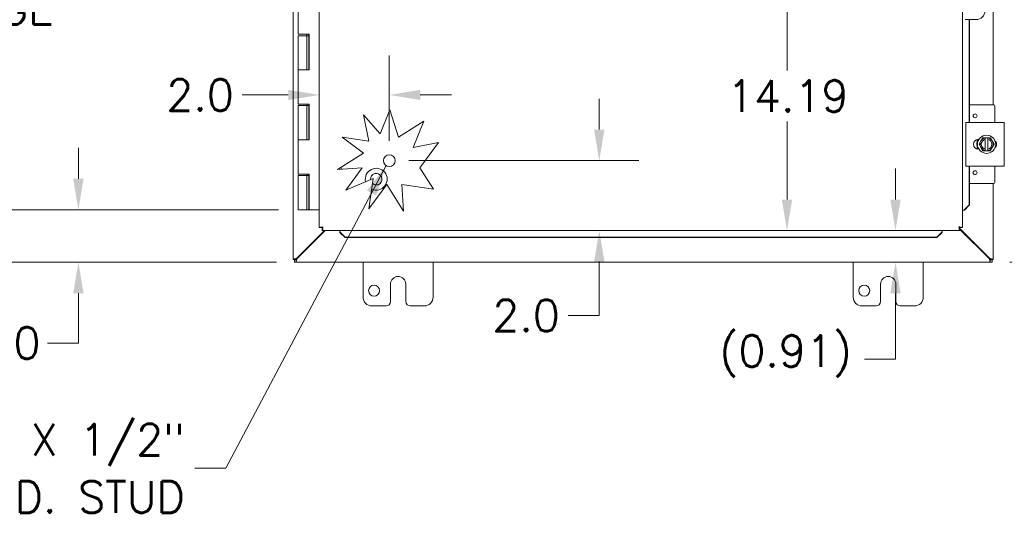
# Model space of a CAD drawing. Header units: inches. Extents: x 4 to 147, y 2 to 94.
# Tile 3 of 9: x 28 to 56, y 44 to 58. Entities that reach past the tile are written whole.
import ezdxf

# ---------------------------------------------------------------- set-up
doc = ezdxf.new("R2010")
doc.units = ezdxf.units.IN
doc.header["$LTSCALE"] = 9
doc.header["$MEASUREMENT"] = 0
for name, color, linetype, lineweight in [('Dimension (ANSI)', 7, 'Continuous', 5), ('Symbol (ANSI)', 7, 'Continuous', 5), ('Visible (ANSI)', 7, 'Continuous', 5)]:
    doc.layers.add(name, color=color, linetype=linetype, lineweight=lineweight)
doc.styles.add('ROMANS', font='romans.shx')
doc.dimstyles.new('Default (ANSI)', dxfattribs={"dimscale": 9, "dimtxt": 0.1, "dimasz": 0.098425, "dimexe": 0.125, "dimexo": 0.0625, "dimgap": 0.031496, "dimtad": 0, "dimtih": 1, "dimtoh": 1, "dimrnd": 1e-08, "dimzin": 0, "dimdsep": 46, "dimtxsty": 'ROMANS', "dimcen": 0.09, "dimdle": 0.393701, "dimclrd": 256, "dimclre": 256, "dimclrt": 256, "dimadec": 0, "dimazin": 0, "dimtfac": 1, "dimtofl": 0, "dimtmove": 0, "dimatfit": 3, "dimfxl": 1, "dimtolj": 1, "dimtzin": 0, "dimlwd": -1, "dimlwe": -1, "dimarcsym": 0})
doc.dimstyles.new('Default (ANSI)$7', dxfattribs={"dimscale": 9, "dimtxt": 0.1, "dimasz": 0.098425, "dimexe": 0.125, "dimexo": 0.0625, "dimgap": 0.031496, "dimtad": 0, "dimtih": 1, "dimtoh": 1, "dimrnd": 1e-08, "dimzin": 0, "dimdsep": 46, "dimtxsty": 'ROMANS', "dimcen": 0.09, "dimdle": 0.393701, "dimclrd": 256, "dimclre": 256, "dimclrt": 256, "dimadec": 0, "dimazin": 0, "dimtfac": 1, "dimtofl": 0, "dimtmove": 0, "dimatfit": 3, "dimfxl": 1, "dimtolj": 1, "dimtzin": 0, "dimlwd": -1, "dimlwe": -1, "dimarcsym": 0})

# ---------------------------------------------------------------- blocks, each defined once
blk = doc.blocks.new('*D14')
at = {"layer": 'Defpoints', "color": 0, "transparency": 16777216}
for p in [(35.667, 65.391), (26.914, 52.391), (35.667, 52.391)]:
    blk.add_point(p, dxfattribs=at)
at = {"layer": 'Dimension (ANSI)', "transparency": 16777216}
for p, q in [((35.105, 65.391), (25.789, 65.391)), ((26.914, 64.505), (26.914, 60.375)), ((26.914, 53.277), (26.914, 57.408)), ((35.105, 52.391), (25.789, 52.391))]:
    blk.add_line(p, q, dxfattribs=at)
for points in [[(26.766, 64.505), (27.061, 64.505), (26.914, 65.391)], [(26.766, 53.277), (27.061, 53.277), (26.914, 52.391)]]:
    blk.add_solid(points, dxfattribs=at)
at = {"layer": 'Dimension (ANSI)', "transparency": 16777216, "insert": (26.914, 58.891), "char_height": 0.9, "attachment_point": 5, "style": 'ROMANS'}
blk.add_mtext('\\A1;13.00{\\PHINGE}', dxfattribs=at)
blk = doc.blocks.new('*D16')
at = {"layer": 'Defpoints', "color": 0, "transparency": 16777216}
for p in [(29.39, 52.391), (35.667, 52.391), (35.608, 50.891)]:
    blk.add_point(p, dxfattribs=at)
at = {"layer": 'Dimension (ANSI)', "transparency": 16777216}
for p, q in [((29.39, 53.277), (29.39, 54.163)), ((35.105, 52.391), (28.265, 52.391)), ((35.045, 50.891), (28.265, 50.891)), ((29.39, 50.005), (29.39, 48.582)), ((29.39, 48.582), (28.504, 48.582))]:
    blk.add_line(p, q, dxfattribs=at)
for points in [[(29.243, 53.277), (29.538, 53.277), (29.39, 52.391)], [(29.243, 50.005), (29.538, 50.005), (29.39, 50.891)]]:
    blk.add_solid(points, dxfattribs=at)
at = {"layer": 'Dimension (ANSI)', "transparency": 16777216, "insert": (25.607, 49.032), "char_height": 0.9, "attachment_point": 1, "style": 'ROMANS'}
blk.add_mtext('\\A1;1.50', dxfattribs=at)
blk = doc.blocks.new('*D17')
at = {"layer": 'Defpoints', "color": 0, "transparency": 16777216}
for p in [(35.608, 66.891), (21.894, 50.891), (35.608, 50.891)]:
    blk.add_point(p, dxfattribs=at)
at = {"layer": 'Dimension (ANSI)', "transparency": 16777216}
for p, q in [((35.045, 66.891), (20.769, 66.891)), ((21.894, 66.005), (21.894, 59.625)), ((21.894, 51.777), (21.894, 58.158)), ((35.045, 50.891), (20.769, 50.891))]:
    blk.add_line(p, q, dxfattribs=at)
for points in [[(21.746, 66.005), (22.041, 66.005), (21.894, 66.891)], [(21.746, 51.777), (22.041, 51.777), (21.894, 50.891)]]:
    blk.add_solid(points, dxfattribs=at)
at = {"layer": 'Dimension (ANSI)', "transparency": 16777216, "insert": (20.158, 59.341), "char_height": 0.9, "attachment_point": 1, "style": 'ROMANS'}
blk.add_mtext('\\A1;16.00', dxfattribs=at)
blk = doc.blocks.new('*D21')
at = {"layer": 'Defpoints', "color": 0, "transparency": 16777216}
for p in [(55.833, 54.266), (64.162, 54.266), (55.438, 50.891)]:
    blk.add_point(p, dxfattribs=at)
at = {"layer": 'Dimension (ANSI)', "transparency": 16777216}
for p, q in [((64.162, 55.152), (64.162, 56.038)), ((56.396, 54.266), (65.287, 54.266)), ((56, 50.891), (65.287, 50.891)), ((64.162, 50.005), (64.162, 47.427)), ((64.162, 47.427), (63.276, 47.427))]:
    blk.add_line(p, q, dxfattribs=at)
for points in [[(64.015, 55.152), (64.31, 55.152), (64.162, 54.266)], [(64.015, 50.005), (64.31, 50.005), (64.162, 50.891)]]:
    blk.add_solid(points, dxfattribs=at)
at = {"layer": 'Dimension (ANSI)', "transparency": 16777216, "insert": (61.621, 47.427), "char_height": 0.9, "attachment_point": 5, "style": 'ROMANS'}
blk.add_mtext('\\A1;3.38{\\PTYP.}', dxfattribs=at)
blk = doc.blocks.new('*D22')
at = {"layer": 'Defpoints', "color": 0, "transparency": 16777216}
for p in [(55.833, 63.516), (61.621, 63.516), (55.833, 54.266)]:
    blk.add_point(p, dxfattribs=at)
at = {"layer": 'Dimension (ANSI)', "transparency": 16777216}
for p, q in [((56.396, 63.516), (62.746, 63.516)), ((61.621, 62.63), (61.621, 60.375)), ((61.621, 55.152), (61.621, 57.408)), ((56.396, 54.266), (62.746, 54.266))]:
    blk.add_line(p, q, dxfattribs=at)
for points in [[(61.474, 62.63), (61.769, 62.63), (61.621, 63.516)], [(61.474, 55.152), (61.769, 55.152), (61.621, 54.266)]]:
    blk.add_solid(points, dxfattribs=at)
at = {"layer": 'Dimension (ANSI)', "transparency": 16777216, "insert": (61.621, 58.891), "char_height": 0.9, "attachment_point": 5, "style": 'ROMANS'}
blk.add_mtext('\\A1;9.25{\\PTYP.}', dxfattribs=at)
blk = doc.blocks.new('*D24')
at = {"layer": 'Defpoints', "color": 0, "transparency": 16777216}
for p in [(38.271, 53.797), (44.269, 53.797), (40.577, 51.797)]:
    blk.add_point(p, dxfattribs=at)
at = {"layer": 'Dimension (ANSI)', "transparency": 16777216}
for p, q in [((44.269, 54.683), (44.269, 55.569)), ((38.833, 53.797), (45.394, 53.797)), ((44.269, 50.912), (44.269, 49.37)), ((44.269, 49.37), (43.383, 49.37))]:
    blk.add_line(p, q, dxfattribs=at)
for points in [[(44.121, 54.683), (44.417, 54.683), (44.269, 53.797)], [(44.121, 50.912), (44.417, 50.912), (44.269, 51.797)]]:
    blk.add_solid(points, dxfattribs=at)
at = {"layer": 'Dimension (ANSI)', "transparency": 16777216, "insert": (41.214, 49.82), "char_height": 0.9, "attachment_point": 1, "style": 'ROMANS'}
blk.add_mtext('\\A1;2.0', dxfattribs=at)
blk = doc.blocks.new('*D25')
at = {"layer": 'Defpoints', "color": 0, "transparency": 16777216}
for p in [(38.271, 55.676), (36.271, 54.69), (38.271, 53.797)]:
    blk.add_point(p, dxfattribs=at)
at = {"layer": 'Dimension (ANSI)', "transparency": 16777216}
for p, q in [((38.271, 54.36), (38.271, 56.801)), ((35.385, 55.676), (34.071, 55.676)), ((39.157, 55.676), (40.043, 55.676))]:
    blk.add_line(p, q, dxfattribs=at)
for points in [[(35.385, 55.823), (35.385, 55.528), (36.271, 55.676)], [(39.157, 55.823), (39.157, 55.528), (38.271, 55.676)]]:
    blk.add_solid(points, dxfattribs=at)
at = {"layer": 'Dimension (ANSI)', "transparency": 16777216, "insert": (31.902, 56.126), "char_height": 0.9, "attachment_point": 1, "style": 'ROMANS'}
blk.add_mtext('\\A1;2.0', dxfattribs=at)
blk = doc.blocks.new('*D35')
at = {"layer": 'Defpoints', "color": 0, "transparency": 16777216}
for p in [(49.489, 65.985), (49.489, 51.797), (49.631, 51.797)]:
    blk.add_point(p, dxfattribs=at)
at = {"layer": 'Dimension (ANSI)', "transparency": 16777216}
for p, q in [((49.631, 65.099), (49.631, 56.379)), ((49.631, 52.683), (49.631, 54.912))]:
    blk.add_line(p, q, dxfattribs=at)
for points in [[(49.483, 65.099), (49.778, 65.099), (49.631, 65.985)], [(49.483, 52.683), (49.778, 52.683), (49.631, 51.797)]]:
    blk.add_solid(points, dxfattribs=at)
at = {"layer": 'Dimension (ANSI)', "transparency": 16777216, "insert": (47.917, 56.096), "char_height": 0.9, "attachment_point": 1, "style": 'ROMANS'}
blk.add_mtext('\\A1;14.19', dxfattribs=at)
blk = doc.blocks.new('*D36')
at = {"layer": 'Defpoints', "color": 0, "transparency": 16777216}
for p in [(49.489, 51.797), (52.729, 51.797), (49.678, 50.891)]:
    blk.add_point(p, dxfattribs=at)
at = {"layer": 'Dimension (ANSI)', "transparency": 16777216}
for p, q in [((52.729, 52.683), (52.729, 53.569)), ((52.729, 50.005), (52.729, 48.117)), ((52.729, 48.117), (51.843, 48.117))]:
    blk.add_line(p, q, dxfattribs=at)
for points in [[(52.581, 52.683), (52.876, 52.683), (52.729, 51.797)], [(52.581, 50.005), (52.876, 50.005), (52.729, 50.891)]]:
    blk.add_solid(points, dxfattribs=at)
at = {"layer": 'Dimension (ANSI)', "transparency": 16777216, "insert": (47.702, 48.802), "char_height": 0.9, "attachment_point": 1, "style": 'ROMANS'}
blk.add_mtext('\\A1;(0.91)', dxfattribs=at)

msp = doc.modelspace()

# ---------------------------------------------------------------- linework, layer by layer
at = {"layer": 'Visible (ANSI)'}
for p, q in [((35.523, 50.976), (35.523, 66.806)), ((36.271, 51.882), (36.271, 65.9)), ((54.646, 65.9), (54.646, 51.882)), ((55.523, 62.391), (55.523, 55.391)), ((35.667, 58.391), (35.667, 57.411)), ((54.72, 57.829), (54.782, 57.829)), ((54.782, 57.829), (55.032, 57.829)), ((54.832, 54.891), (54.832, 57.829)), ((54.845, 54.891), (54.845, 57.829)), ((35.803, 57.411), (35.667, 57.411)), ((35.803, 57.411), (35.983, 57.411)), ((35.917, 57.371), (35.917, 57.411)), ((35.972, 57.411), (35.972, 57.371)), ((35.977, 56.391), (35.977, 57.411)), ((35.983, 57.411), (35.983, 56.391)), ((35.667, 57.371), (35.667, 56.391)), ((35.667, 57.371), (35.917, 57.371)), ((35.917, 57.371), (35.917, 56.391)), ((35.928, 57.371), (35.917, 57.371)), ((35.934, 57.371), (35.928, 57.371)), ((35.972, 57.371), (35.934, 57.371)), ((35.803, 56.391), (35.667, 56.391)), ((35.667, 56.391), (35.803, 56.391)), ((35.667, 56.391), (35.667, 55.411)), ((35.983, 56.391), (35.803, 56.391)), ((35.803, 55.411), (35.667, 55.411)), ((35.803, 55.411), (35.983, 55.411)), ((35.917, 55.371), (35.917, 55.411)), ((35.972, 55.411), (35.972, 55.371)), ((35.977, 54.391), (35.977, 55.411)), ((35.983, 55.411), (35.983, 54.391)), ((35.667, 55.371), (35.667, 54.391)), ((35.667, 55.371), (35.917, 55.371)), ((35.917, 55.371), (35.917, 54.391)), ((35.928, 55.371), (35.917, 55.371)), ((35.934, 55.371), (35.928, 55.371)), ((35.972, 55.371), (35.934, 55.371)), ((38.01, 54.56), (38.291, 55.247)), ((38.291, 55.247), (38.53, 54.47)), ((55.536, 55.391), (54.845, 55.391)), ((55.566, 54.891), (55.566, 55.361)), ((37.538, 55.106), (38.01, 54.56)), ((37.686, 54.356), (37.538, 55.106)), ((38.53, 54.47), (39.258, 54.926)), ((39.258, 54.926), (38.951, 54.172)), ((54.739, 54.891), (54.864, 54.891)), ((54.739, 54.891), (54.739, 53.641)), ((55.708, 54.891), (54.864, 54.891)), ((55.708, 54.891), (55.833, 54.891)), ((55.833, 53.641), (55.833, 54.891)), ((35.803, 54.391), (35.667, 54.391)), ((35.667, 54.391), (35.803, 54.391)), ((35.667, 54.391), (35.667, 53.411)), ((35.983, 54.391), (35.803, 54.391)), ((36.928, 54.466), (37.686, 54.356)), ((37.538, 54.015), (36.928, 54.466)), ((38.951, 54.172), (39.679, 54.315)), ((39.679, 54.315), (39.146, 53.593)), ((55.066, 54.343), (55.066, 54.403)), ((55.099, 54.407), (55.113, 54.407)), ((55.169, 54.36), (55.115, 54.266)), ((55.223, 54.454), (55.169, 54.36)), ((55.294, 54.454), (55.223, 54.454)), ((55.294, 54.454), (55.294, 54.45)), ((55.294, 54.454), (55.369, 54.454)), ((55.294, 54.411), (55.294, 54.45)), ((55.294, 54.121), (55.294, 54.411)), ((55.369, 54.45), (55.369, 54.454)), ((55.44, 54.454), (55.369, 54.454)), ((55.369, 54.45), (55.369, 54.411)), ((55.369, 54.411), (55.369, 54.121)), ((55.494, 54.36), (55.44, 54.454)), ((55.548, 54.266), (55.494, 54.36)), ((36.792, 53.548), (37.538, 54.015)), ((55.066, 54.13), (55.066, 54.189)), ((55.113, 54.126), (55.099, 54.126)), ((55.115, 54.266), (55.169, 54.172)), ((55.169, 54.172), (55.223, 54.079)), ((55.223, 54.079), (55.294, 54.079)), ((55.294, 54.082), (55.294, 54.121)), ((55.294, 54.082), (55.294, 54.079)), ((55.369, 54.079), (55.294, 54.079)), ((55.369, 54.121), (55.369, 54.082)), ((55.369, 54.079), (55.369, 54.082)), ((55.369, 54.079), (55.44, 54.079)), ((55.44, 54.079), (55.494, 54.172)), ((55.494, 54.172), (55.548, 54.266)), ((37.5, 53.593), (36.792, 53.548)), ((36.898, 53.614), (36.898, 53.555)), ((37.029, 52.956), (37.5, 53.593)), ((39.146, 53.593), (39.529, 52.981)), ((54.864, 53.641), (54.739, 53.641)), ((54.832, 52.532), (54.832, 53.641)), ((54.845, 52.532), (54.845, 53.641)), ((54.864, 53.641), (55.708, 53.641)), ((55.566, 53.171), (55.566, 53.641)), ((55.833, 53.641), (55.708, 53.641)), ((35.803, 53.411), (35.667, 53.411)), ((35.667, 53.371), (35.917, 53.371)), ((35.667, 53.371), (35.667, 52.391)), ((35.803, 53.411), (35.983, 53.411)), ((35.917, 53.371), (35.917, 53.411)), ((35.928, 53.371), (35.917, 53.371)), ((35.917, 53.371), (35.917, 52.391)), ((35.934, 53.371), (35.928, 53.371)), ((35.972, 53.371), (35.934, 53.371)), ((35.972, 53.411), (35.972, 53.371)), ((35.977, 52.391), (35.977, 53.411)), ((35.983, 53.411), (35.983, 52.391)), ((37.811, 53.287), (37.029, 52.956)), ((37.686, 52.416), (37.811, 53.287)), ((38.199, 53.112), (37.686, 52.416)), ((38.674, 52.353), (38.199, 53.112)), ((39.529, 52.981), (38.626, 53.112)), ((38.626, 53.112), (38.674, 52.353)), ((55.536, 53.141), (54.845, 53.141)), ((55.523, 53.141), (55.523, 50.976)), ((35.917, 52.391), (35.667, 52.391)), ((35.917, 52.391), (35.928, 52.391)), ((35.928, 52.391), (35.934, 52.391)), ((35.934, 52.391), (35.977, 52.391)), ((35.983, 52.391), (35.977, 52.391)), ((35.983, 52.391), (36.271, 52.391)), ((54.683, 52.382), (54.646, 52.382)), ((54.684, 52.382), (54.683, 52.382)), ((54.832, 52.532), (54.684, 52.382)), ((54.684, 52.382), (54.697, 52.382)), ((54.697, 52.382), (54.845, 52.532)), ((54.845, 52.532), (54.832, 52.532)), ((36.418, 51.797), (35.628, 51.007)), ((35.639, 50.996), (36.44, 51.797)), ((36.345, 51.882), (36.271, 51.882)), ((36.356, 51.797), (36.356, 51.871)), ((54.561, 51.797), (36.356, 51.797)), ((36.856, 51.761), (36.856, 51.797)), ((36.856, 51.759), (36.856, 51.761)), ((37.006, 51.611), (36.856, 51.759)), ((36.856, 51.759), (36.856, 51.746)), ((54.061, 51.759), (53.911, 51.611)), ((54.061, 51.761), (54.061, 51.797)), ((54.061, 51.759), (54.061, 51.761)), ((54.061, 51.746), (54.061, 51.759)), ((54.561, 51.871), (54.561, 51.797)), ((55.417, 51.007), (54.561, 51.864)), ((54.561, 51.842), (55.406, 50.996)), ((54.572, 51.882), (54.646, 51.882)), ((36.856, 51.746), (37.006, 51.599)), ((37.006, 51.599), (37.006, 51.611)), ((37.006, 51.611), (53.911, 51.611)), ((37.006, 51.599), (53.911, 51.599)), ((53.911, 51.599), (54.061, 51.746)), ((53.911, 51.611), (53.911, 51.599)), ((35.523, 50.97), (35.523, 50.976)), ((35.597, 50.97), (35.523, 50.97)), ((35.56, 50.965), (35.608, 50.965)), ((35.56, 50.891), (35.56, 50.965)), ((35.628, 51.007), (35.597, 50.976)), ((35.597, 50.976), (35.597, 50.97)), ((35.608, 50.965), (35.639, 50.996)), ((55.406, 50.996), (55.438, 50.965)), ((55.449, 50.976), (55.417, 51.007)), ((55.438, 50.965), (55.486, 50.965)), ((55.449, 50.97), (55.449, 50.976)), ((55.523, 50.97), (55.449, 50.97)), ((55.486, 50.965), (55.486, 50.891)), ((55.523, 50.976), (55.523, 50.97)), ((35.608, 50.891), (35.56, 50.891)), ((55.438, 50.891), (35.608, 50.891)), ((37.523, 49.891), (37.523, 50.891)), ((39.523, 50.891), (39.523, 49.891)), ((51.523, 49.891), (51.523, 50.891)), ((53.523, 50.891), (53.523, 49.891)), ((55.486, 50.891), (55.438, 50.891)), ((38.304, 49.766), (38.304, 50.266)), ((38.742, 50.266), (38.742, 49.766)), ((52.304, 49.766), (52.304, 50.266)), ((52.742, 50.266), (52.742, 49.766)), ((38.179, 49.641), (37.773, 49.641)), ((39.273, 49.641), (38.867, 49.641)), ((52.179, 49.641), (51.773, 49.641)), ((53.273, 49.641), (52.867, 49.641))]:
    msp.add_line(p, q, dxfattribs=at)
for centre, radius in [((55.003, 55.079), 0.055), ((55.331, 54.266), 0.26), ((38.271, 53.797), 0.168), ((55.003, 53.454), 0.055), ((37.836, 50.079), 0.157), ((51.836, 50.079), 0.157)]:
    msp.add_circle(centre, radius, dxfattribs=at)
for centre, radius, start, end in [((55.032, 58.079), 0.25, 270, 0), ((55.536, 55.361), 0.03, 0, 90), ((55.099, 54.266), 0.141, 90, 270), ((55.331, 54.266), 0.187, 150, 210), ((55.331, 54.266), 0.187, 101.537, 150), ((55.331, 54.266), 0.15, 104.4775, 255.5225), ((55.331, 54.266), 0.187, 30, 78.463), ((55.331, 54.266), 0.15, 284.4775, 75.5225), ((55.331, 54.266), 0.187, 330, 30), ((55.474, 54.266), 0.14, 313.4804, 46.5196), ((55.331, 54.266), 0.187, 210, 258.463), ((55.331, 54.266), 0.187, 281.537, 330), ((37.898, 53.266), 0.313, 245.363, 193.223), ((37.898, 53.266), 0.165, 229.4274, 184.2773), ((55.536, 53.171), 0.03, 270, 0), ((35.585, 50.953), 0.07, 38.592, 51.408), ((55.461, 50.953), 0.07, 128.592, 141.408), ((38.523, 50.266), 0.219, 0, 180), ((52.523, 50.266), 0.219, 0, 180), ((37.773, 49.891), 0.25, 180, 270), ((39.273, 49.891), 0.25, 270, 0), ((51.773, 49.891), 0.25, 180, 270), ((53.273, 49.891), 0.25, 270, 0), ((38.179, 49.766), 0.125, 270, 0), ((38.867, 49.766), 0.125, 180, 270), ((52.179, 49.766), 0.125, 270, 0), ((52.867, 49.766), 0.125, 180, 270)]:
    msp.add_arc(centre, radius, start, end, dxfattribs=at)
for points, knots in [([(55.093, 54.126), (55.085, 54.14), (55.078, 54.154), (55.062, 54.196), (55.056, 54.226), (55.054, 54.285), (55.058, 54.315), (55.072, 54.365), (55.081, 54.387), (55.093, 54.406)], [2.2671299, 2.2671299, 2.2671299, 2.2671299, 2.3884948, 2.3884948, 2.6123382, 2.6123382, 2.8361817, 2.8361817, 3.0119925, 3.0119925, 3.0119925, 3.0119925]), ([(55.093, 54.126), (55.088, 54.135), (55.083, 54.145), (55.072, 54.169), (55.067, 54.183), (55.06, 54.211), (55.057, 54.226), (55.055, 54.255), (55.055, 54.27), (55.056, 54.299), (55.059, 54.314), (55.065, 54.343), (55.07, 54.357), (55.08, 54.383), (55.086, 54.395), (55.093, 54.406)], [3.240762, 3.240762, 3.240762, 3.240762, 3.360525, 3.360525, 3.52055, 3.52055, 3.680575, 3.680575, 3.8406, 3.8406, 4.000625, 4.000625, 4.16065, 4.16065, 4.30583, 4.30583, 4.30583, 4.30583]), ([(55.055, 54.263), (55.055, 54.265), (55.055, 54.268), (55.055, 54.282), (55.056, 54.295), (55.058, 54.307)], [0.4329559, 0.4329559, 0.4329559, 0.4329559, 0.4515248, 0.4515248, 0.5449779, 0.5449779, 0.5449779, 0.5449779]), ([(55.068, 54.35), (55.069, 54.352), (55.069, 54.354), (55.074, 54.368), (55.079, 54.38), (55.085, 54.391)], [0.656812, 0.656812, 0.656812, 0.656812, 0.675377, 0.675377, 0.7688333, 0.7688333, 0.7688333, 0.7688333]), ([(55.602, 54.325), (55.604, 54.314), (55.606, 54.304), (55.609, 54.265), (55.608, 54.236), (55.602, 54.208)], [0.2929237, 0.2929237, 0.2929237, 0.2929237, 0.3740135, 0.3740135, 0.5914276, 0.5914276, 0.5914276, 0.5914276]), ([(55.602, 54.325), (55.606, 54.304), (55.608, 54.283), (55.608, 54.244), (55.605, 54.226), (55.602, 54.208)], [0.2925787, 0.2925787, 0.2925787, 0.2925787, 0.4515173, 0.4515173, 0.5910792, 0.5910792, 0.5910792, 0.5910792]), ([(55.602, 54.325), (55.603, 54.319), (55.604, 54.313), (55.607, 54.293), (55.608, 54.279), (55.608, 54.249), (55.606, 54.234), (55.603, 54.216), (55.602, 54.212), (55.602, 54.208)], [0.4184923, 0.4184923, 0.4184923, 0.4184923, 0.480075, 0.480075, 0.6401, 0.6401, 0.800125, 0.800125, 0.8449127, 0.8449127, 0.8449127, 0.8449127]), ([(55.07, 54.176), (55.069, 54.178), (55.068, 54.181), (55.064, 54.195), (55.061, 54.207), (55.059, 54.219)], [0.2093851, 0.2093851, 0.2093851, 0.2093851, 0.2278204, 0.2278204, 0.32139, 0.32139, 0.32139, 0.32139]), ([(36.274, 51.886), (36.281, 51.889), (36.3, 51.893), (36.324, 51.896), (36.34, 51.898), (36.358, 51.9), (36.376, 51.903)], [-0.8395462, -0.8395462, -0.8395462, -0.8395462, -0.3275189, -0.3275189, -0.3275189, 0, 0, 0, 0]), ([(36.376, 51.903), (36.361, 51.896), (36.347, 51.89), (36.345, 51.884), (36.345, 51.884), (36.345, 51.883), (36.345, 51.882)], [0, 0, 0, 0, 0.91101, 0.91101, 0.91101, 1, 1, 1, 1]), ([(36.376, 51.903), (36.37, 51.888), (36.364, 51.874), (36.358, 51.872), (36.357, 51.871), (36.357, 51.871), (36.356, 51.871)], [0, 0, 0, 0, 0.91101, 0.91101, 0.91101, 1, 1, 1, 1]), ([(36.359, 51.801), (36.363, 51.808), (36.366, 51.826), (36.37, 51.851), (36.372, 51.867), (36.374, 51.885), (36.376, 51.903)], [-0.8395462, -0.8395462, -0.8395462, -0.8395462, -0.3275189, -0.3275189, -0.3275189, 0, 0, 0, 0]), ([(54.541, 51.903), (54.545, 51.864), (54.55, 51.827), (54.555, 51.809), (54.557, 51.801), (54.559, 51.797), (54.561, 51.797)], [0, 0, 0, 0, 1.095058, 1.095058, 1.095058, 1.570796, 1.570796, 1.570796, 1.570796]), ([(54.541, 51.903), (54.547, 51.887), (54.553, 51.873), (54.56, 51.871), (54.56, 51.871), (54.561, 51.871), (54.561, 51.871)], [0, 0, 0, 0, 1.483475, 1.483475, 1.483475, 1.570796, 1.570796, 1.570796, 1.570796]), ([(54.643, 51.886), (54.633, 51.89), (54.602, 51.895), (54.564, 51.9), (54.557, 51.901), (54.549, 51.902), (54.541, 51.903)], [0.25204, 0.25204, 0.25204, 0.25204, 1.343757, 1.343757, 1.343757, 1.570796, 1.570796, 1.570796, 1.570796]), ([(54.541, 51.903), (54.556, 51.896), (54.57, 51.89), (54.572, 51.884), (54.572, 51.883), (54.572, 51.883), (54.572, 51.882)], [0, 0, 0, 0, 1.483475, 1.483475, 1.483475, 1.570796, 1.570796, 1.570796, 1.570796]), ([(35.628, 51.007), (35.591, 50.996), (35.555, 50.986), (35.537, 50.98), (35.527, 50.978), (35.523, 50.976), (35.523, 50.976)], [-1.570796, -1.570796, -1.570796, -1.570796, -0.520146, -0.520146, -0.520146, 0, 0, 0, 0]), ([(35.608, 50.891), (35.608, 50.891), (35.614, 50.912), (35.623, 50.944), (35.628, 50.96), (35.634, 50.978), (35.639, 50.996)], [0, 0, 0, 0, 1.050651, 1.050651, 1.050651, 1.570796, 1.570796, 1.570796, 1.570796]), ([(55.406, 50.996), (55.417, 50.959), (55.428, 50.923), (55.433, 50.905), (55.436, 50.896), (55.438, 50.891), (55.438, 50.891)], [-1.570796, -1.570796, -1.570796, -1.570796, -0.520146, -0.520146, -0.520146, 0, 0, 0, 0]), ([(55.523, 50.976), (55.523, 50.976), (55.502, 50.982), (55.47, 50.992), (55.454, 50.997), (55.436, 51.002), (55.417, 51.007)], [0, 0, 0, 0, 1.050651, 1.050651, 1.050651, 1.570796, 1.570796, 1.570796, 1.570796])]:
    msp.add_open_spline(points, degree=3, knots=knots, dxfattribs=at)
for points in [[(55.093, 54.126), (55.092, 54.128), (55.09, 54.13), (55.089, 54.133)], [(36.271, 51.882), (36.271, 51.883), (36.272, 51.885), (36.274, 51.886)], [(36.356, 51.797), (36.357, 51.797), (36.358, 51.798), (36.359, 51.801)], [(54.646, 51.882), (54.646, 51.883), (54.645, 51.885), (54.643, 51.886)], [(35.597, 50.976), (35.572, 50.976), (35.547, 50.976), (35.523, 50.976)], [(35.608, 50.891), (35.608, 50.916), (35.608, 50.94), (35.608, 50.965)], [(55.438, 50.965), (55.438, 50.94), (55.438, 50.916), (55.438, 50.891)], [(55.523, 50.976), (55.498, 50.976), (55.473, 50.976), (55.449, 50.976)]]:
    msp.add_open_spline(points, degree=3, dxfattribs=at)

# ---------------------------------------------------------------- texts
at = {"layer": 'Symbol (ANSI)', "insert": (32.431, 44.998), "char_height": 0.9, "width": 11.64177, "attachment_point": 6, "line_spacing_factor": 1.093904, "style": 'ROMANS'}
msp.add_mtext('{\\fRomanS|b0|i0;\\H0.9000;1/4-20 X 1/2"\\P\\fromans|b0|i0;\\H0.9000;S.S. GND. STUD}', dxfattribs=at)

# ---------------------------------------------------------------- dimensions: what is measured, and where the dimension line sits
at = {"layer": 'Dimension (ANSI)'}
for base, p1, p2, angle, override, picture, middle in [((21.894, 50.891), (35.608, 66.891), (35.608, 50.891), 270, {"dimdec": 2, "dimtp": 0, "dimtm": 0, "dimtdec": 2, "dimatfit": 1}, '*D17', (21.894, 58.891)), ((49.631, 51.797), (49.489, 65.985), (49.489, 51.797), 270, {"dimdec": 2, "dimse1": 1, "dimse2": 1, "dimtp": 0, "dimtm": 0, "dimtdec": 2, "dimatfit": 1}, '*D35', (49.631, 55.646)), ((44.269, 53.797), (40.577, 51.797), (38.271, 53.797), 90, {"dimdec": 1, "dimse1": 1, "dimtp": 0, "dimtm": 0, "dimtdec": 2, "dimatfit": 1}, '*D24', (42.157, 49.37)), ((29.39, 52.391), (35.608, 50.891), (35.667, 52.391), 90, {"dimdec": 2, "dimtp": 0, "dimtm": 0, "dimtdec": 2, "dimatfit": 1}, '*D16', (26.914, 48.582))]:
    dim = msp.add_linear_dim(base=base, p1=p1, p2=p2, angle=angle, dimstyle='Default (ANSI)', override=override, dxfattribs=at)
    dim.commit()
    dim.dimension.update_dxf_attribs({"geometry": picture, "text_midpoint": middle, "dimtype": 160})
for base, p1, p2, angle, text, override, picture, middle in [((26.914, 52.391), (35.667, 65.391), (35.667, 52.391), 270, '<>{\\PHINGE}', {"dimdec": 2, "dimtp": 0, "dimtm": 0, "dimtdec": 2, "dimatfit": 1}, '*D14', (26.914, 58.891)), ((61.621, 63.516), (55.833, 54.266), (55.833, 63.516), 90, '<>{\\PTYP.}', {"dimdec": 2, "dimtp": 0, "dimtm": 0, "dimtdec": 2, "dimatfit": 1}, '*D22', (61.621, 58.891)), ((64.162190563, 54.26610582), (55.437581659, 50.89110582), (55.833380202, 54.26610582), 90, '<>{\\PTYP.}', {"dimdec": 2, "dimtp": 0, "dimtm": 0, "dimtdec": 2, "dimatfit": 1}, '*D21', (61.621470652, 47.426949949)), ((52.729, 51.797), (49.678, 50.891), (49.489, 51.797), 90, '(<>)', {"dimgap": 0.031496, "dimdec": 2, "dimse1": 1, "dimse2": 1, "dimtol": 0, "dimlim": 0, "dimtp": 0, "dimtm": 0, "dimtdec": 2, "dimatfit": 1}, '*D36', (49.631, 48.117))]:
    dim = msp.add_linear_dim(base=base, p1=p1, p2=p2, angle=angle, text=text, dimstyle='Default (ANSI)', override=override, dxfattribs=at)
    dim.commit()
    dim.dimension.update_dxf_attribs({"geometry": picture, "text_midpoint": middle, "dimtype": 160})
dim = msp.add_linear_dim(base=(38.271, 55.676), p1=(36.271, 54.69), p2=(38.271, 53.797), dimstyle='Default (ANSI)', override={"dimtih": 0, "dimtoh": 0, "dimdec": 1, "dimse1": 1, "dimtp": 0, "dimtm": 0, "dimtdec": 2, "dimatfit": 1}, dxfattribs=at)
dim.commit()
dim.dimension.update_dxf_attribs({"geometry": '*D25', "text_midpoint": (32.844, 55.676), "dimtype": 160})

# ---------------------------------------------------------------- leaders
at = {"layer": 'Symbol (ANSI)', "annotation_type": 0, "has_hookline": 1, "hookline_direction": 1, "text_width": 11.181}
msp.add_leader([(38.179, 53.656), (33.6, 44.998), (32.714, 44.998)], dimstyle='Default (ANSI)$7', override={"dimtad": 0}, dxfattribs=at)

doc.saveas('drawing.dxf')
